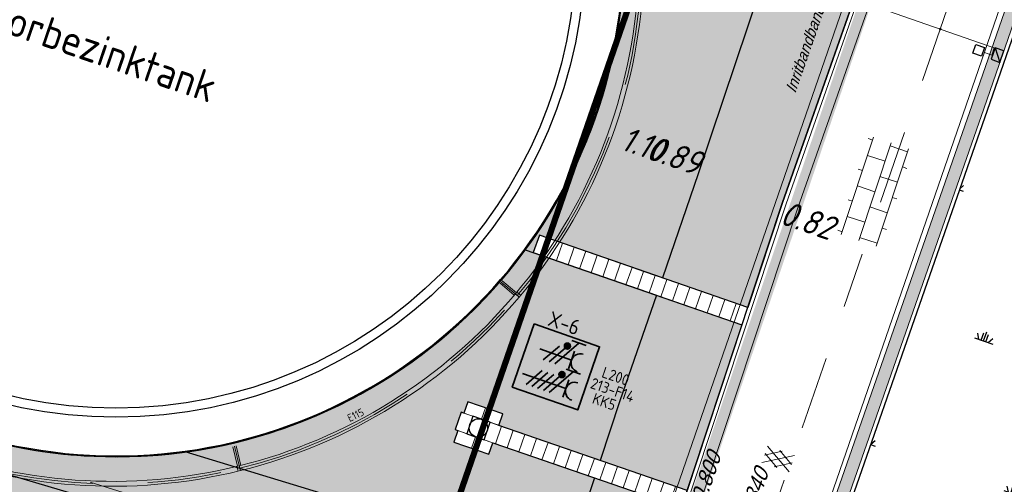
# Model space of a CAD drawing. Header units: metres. Extents: x 128615 to 129083, y 455669 to 456034.
# Tile 99 of 158: x 128841 to 128873, y 455789 to 455804. Entities that reach past the tile are written whole.
import ezdxf
from ezdxf.enums import TextEntityAlignment as Align
from ezdxf.lldxf.tags import DXFTag

# ---------------------------------------------------------------- set-up
doc = ezdxf.new("R2010")
doc.units = ezdxf.units.M
doc.linetypes.add('DASHED', pattern=[19.05, 12.7, -6.35])
doc.linetypes.add('RI-AWZI_TERREINRIOLERING', pattern=[19.8, 6, -1.8, 2.4, -1.8, 1.8, -1.8, 2.4, -1.8])
for name, color, linetype, lineweight in [('B-CO-BC-BETONVORM-G', 50, 'Continuous', 18), ('B-ME-RI-KOLK-G', 7, 'Continuous', 25), ('B-WE-OG-HOOGTELIJN-G', 7, 'Continuous', 18), ('B-XX-GR-HAAG-G', 90, 'GR-HAAG1', 13), ('B-XX-KL-ELEKTRA-T25_HDSR', 7, 'Continuous', 35), ('B-XX-RI-AWZI_TERREINRIOLERING-G', 10, 'RI-AWZI_TERREINRIOLERING', 18), ('B-XX-VH-BESTRATING-V', 1, 'Continuous', 18), ('B-XX-VH-GRASBETON-V', 1, 'Continuous', 18), ('B-XX-VH-VERHARDING-V', 1, 'Continuous', 18), ('X-XX-AL-T25', 7, 'Continuous', 25)]:
    doc.layers.add(name, color=color, linetype=linetype, lineweight=lineweight)
for name, color, linetype in [('B-ME-RI-PUT-G', 7, 'Continuous'), ('B-XX-GR-GRAS-G', 90, 'Continuous'), ('B-XX-GR-KRUIDEN-G', 98, 'Continuous'), ('B-XX-KL-ELEKTRA-G_HDSR', 190, 'HDSR_Elektra'), ('B-XX-OG-BEBOUWING-G', 1, 'Continuous'), ('B-XX-VH-BESTRATING-T25', 7, 'Continuous'), ('B-XX-VH-KANTVERHARDING-G', 60, 'Continuous')]:
    doc.layers.add(name, color=color, linetype=linetype)
doc.styles.add('BURO-018', font='Isocp.shx', dxfattribs={"height": 360})
doc.styles.add('BURO-025', font='Isocp.shx', dxfattribs={"height": 500})
doc.styles.add('ISO', font='Iso.shx', dxfattribs={"height": 50})
doc.styles.get("Standard").update_dxf_attribs({"font": 'arial.ttf'})
doc.styles.add('TAUW-ISOCP', font='tcb_isocp.shx')
doc.styles.add('WB025', font='ISO.SHX', dxfattribs={"height": 2.5})
doc.linetypes.add('GR-HAAG1', pattern='A,6,[176,NLCS.SHX,S=0.125,R=0,X=0,Y=0],-2', length=8)
tags = doc.linetypes.add('HDSR_Elektra', pattern='A,25,-2,["E",Standard,S=1.5,R=0,X=0,Y=-0.75],-4', length=31).pattern_tags.tags
tags[6] = DXFTag(74, 10)
pattern_1 = [(340.90658, (128738.9979, 455858.1423), (0.8077809, 0.392352), [0.3175, -0.9525]), (70.90658, (128739.096, 455857.94034), (-0.392352, 0.8077809), [0.3175, -0.9525])]
pattern_2 = [(340.90658, (128738.99792, 455858.14229), (0.12693691, 0.1240523), [0, -0.15875])]

# ---------------------------------------------------------------- blocks, each defined once
blk = doc.blocks.new('ASFALT')
at = {"layer": 'B-XX-VH-VERHARDING-V', "color": 251}
for p, q in [((0.042, 0.28), (-0.467, -0.025)), ((-0.467, 0.025), (0.042, -0.28)), ((0.467, -0.025), (-0.042, 0.28)), ((-0.042, -0.28), (0.467, 0.025))]:
    blk.add_line(p, q, dxfattribs=at)
for points in [[(0.467, -0.28), (-0.467, 0.28)], [(-0.467, -0.28), (0.467, 0.28)]]:
    blk.add_lwpolyline(points, dxfattribs=at)
blk = doc.blocks.new('*U187')
at = {"layer": 'B-ME-RI-KOLK-G'}
blk.add_hatch(color=256, dxfattribs=at).paths.add_polyline_path([(0.2, -0.15), (0.2, 0.15), (-0.2, -0.15)])
blk.add_lwpolyline([(0.2, -0.15), (0.2, 0.15), (-0.2, 0.15), (-0.2, -0.15)], close=True, dxfattribs=at)
blk.add_lwpolyline([(-0.2, -0.15), (0.2, 0.15)], dxfattribs=at)
blk = doc.blocks.new('S024')
for p, q in [((1.25, 1.5), (1.25, 1.2)), ((3.35, 1.5), (3.35, 1.2)), ((5.45, 1.5), (5.45, 1.2)), ((0, 1.2), (6.7, 1.2)), ((0.2, 1.2), (0.2, 0)), ((2.3, 1.2), (2.3, 0)), ((4.4, 1.2), (4.4, 0)), ((6.5, 1.2), (6.5, 0)), ((0, 0), (6.7, 0)), ((1.25, 0), (1.25, -1.198)), ((3.35, 0), (3.35, -1.198)), ((5.45, 0), (5.45, -1.198)), ((0, -1.198), (6.7, -1.198)), ((0.2, -1.198), (0.2, -1.498)), ((2.3, -1.198), (2.3, -1.498)), ((4.4, -1.198), (4.4, -1.498)), ((6.5, -1.198), (6.5, -1.498))]:
    blk.add_line(p, q)
blk = doc.blocks.new('E00416')
at = {"color": 0, "linetype": 'Continuous'}
for p, q in [((-3, 7.98), (-3, 5.48)), ((-3, 6.73), (1.5, 4.13)), ((-1.5, 6.5), (1.5, 6.5)), ((0, 1), (0, 6.5)), ((1.5, 3.13), (-1.5, 4.87)), ((1.5, 2.13), (-1.5, 3.87))]:
    blk.add_line(p, q, dxfattribs=at)
at = {"color": 0, "linetype": 'Continuous', "const_width": 0.5}
blk.add_lwpolyline([(-1.68, 5.12, 1), (-2.18, 5.12, 1)], format="xyb", close=True, dxfattribs=at)
at = {"color": 0, "linetype": 'Continuous'}
blk.add_circle((-1.93, 5.12), 0.5, dxfattribs=at)
blk.add_arc((0, 8), 1.5, 180, 0, dxfattribs=at)
at = {"color": 0, "linetype": 'Continuous', "style": 'BURO-018', "flags": 1}
blk.add_attdef('E_MATCODE', text='', height=1.8, rotation=262.5837, dxfattribs=at).set_placement((-436086809.67, 176092602.94), align=Align.MIDDLE)
at = {"color": 0, "linetype": 'Continuous', "style": 'BURO-018'}
for tag, p in [('E_GKAST', (0, 13)), ('E_GROEP', (0, 10)), ('E_SGROEP', (4.5, 10))]:
    blk.add_attdef(tag, text='', height=1.8, dxfattribs=at).set_placement(p, align=Align.MIDDLE)
at = {"color": 0, "linetype": 'Continuous', "style": 'BURO-018', "flags": 1}
blk.add_attdef('E_VERMCODE', text='', height=1.8, dxfattribs=at).set_placement((13, 10), align=Align.MIDDLE)
blk = doc.blocks.new('111304D')
at = {"color": 0, "linetype": 'Continuous'}
for p, q in [((-3, 9.98), (-3, 7.48)), ((-3, 8.73), (1.5, 6.13)), ((-1.5, 8.5), (1.5, 8.5)), ((0, 1), (0, 8.5)), ((1.5, 5.13), (-1.5, 6.87)), ((1.5, 4.13), (-1.5, 5.87)), ((1.5, 3.13), (-1.5, 4.87)), ((1.5, 2.13), (-1.5, 3.87))]:
    blk.add_line(p, q, dxfattribs=at)
at = {"color": 0, "linetype": 'Continuous', "const_width": 0.5}
blk.add_lwpolyline([(-1.68, 7.12, 1), (-2.18, 7.12, 1)], format="xyb", close=True, dxfattribs=at)
at = {"color": 0, "linetype": 'Continuous'}
blk.add_circle((-1.93, 7.12), 0.5, dxfattribs=at)
blk.add_arc((0, 10), 1.5, 180, 0, dxfattribs=at)
at = {"color": 0, "linetype": 'Continuous', "style": 'BURO-018', "flags": 1}
blk.add_attdef('E_MATCODE', text='', height=1.8, rotation=262.5837, dxfattribs=at).set_placement((-436086809.67, 176092602.94), align=Align.MIDDLE)
at = {"color": 0, "linetype": 'Continuous', "style": 'BURO-018'}
for tag, p in [('E_GKAST', (0, 15.5)), ('E_GROEP', (0, 12.5)), ('E_SGROEP', (4.5, 12.5))]:
    blk.add_attdef(tag, text='', height=1.8, dxfattribs=at).set_placement(p, align=Align.MIDDLE)
at = {"color": 0, "linetype": 'Continuous', "style": 'BURO-018', "flags": 1}
blk.add_attdef('E_VERMCODE', text='', height=1.8, dxfattribs=at).set_placement((13, 12.5), align=Align.MIDDLE)

msp = doc.modelspace()

# ---------------------------------------------------------------- hatches: boundary and pattern name
at = {"layer": 'B-XX-GR-GRAS-G'}
h = msp.add_hatch(dxfattribs=at)
h.set_pattern_fill('CROSS', color=256, scale=0.1, angle=-116.5633, style=0)
h.set_pattern_definition(pattern_1)
h.paths.add_polyline_path([(128845.868, 455784.649), (128847.569, 455784.06), (128847.765, 455784.627), (128846.064, 455785.216)])
h.paths.add_polyline_path([(128967.106, 455860.414), (128969.421, 455866.892), (128880.901, 455904.41), (128810.058, 455927.103), (128808.082, 455921.394), (128811.586, 455919.988), (128842.944, 455909.601), (128874.325, 455899.285), (128897.394, 455890.089), (128932.25, 455875.252), (128958.978, 455863.875)])
edge = h.paths.add_edge_path()
edge.add_line((128984.084, 455804.185), (128953.514, 455822.393))
edge.add_line((128953.514, 455822.393), (128931.082, 455759.637))
edge.add_line((128931.082, 455759.637), (128923.691, 455762.205))
edge.add_line((128923.691, 455762.205), (128914.027, 455765.55))
edge.add_line((128914.027, 455765.55), (128897.846, 455770.651))
edge.add_line((128897.846, 455770.651), (128884.725, 455774.257))
edge.add_line((128884.725, 455774.257), (128872.548, 455777.854))
edge.add_line((128872.548, 455777.854), (128866.08, 455781.048))
edge.add_line((128866.08, 455781.048), (128866.021, 455781.068))
edge.add_line((128866.021, 455781.068), (128863.564, 455773.725))
edge.add_line((128863.564, 455773.725), (128871.529, 455771.305))
edge.add_line((128871.529, 455771.305), (128871.672, 455771.411))
edge.add_arc((128873.385, 455770.369), 2.004, 78.2494, 148.6951, ccw=False)
edge.add_line((128873.793, 455772.331), (128875.082, 455772.017))
edge.add_line((128875.082, 455772.017), (128927.296, 455757.613))
edge.add_line((128927.296, 455757.613), (128956.896, 455749.171))
edge.add_line((128956.896, 455749.171), (128984.084, 455804.185))
h = msp.add_hatch(dxfattribs=at)
h.set_pattern_fill('DOTS', color=256, scale=0.1, angle=-116.5633, style=0)
h.set_pattern_definition(pattern_2)
edge = h.paths.add_edge_path()
edge.add_line((128828.98, 455818.875), (128832.001, 455827.692))
edge.add_line((128832.001, 455827.692), (128839.696, 455825.012))
edge.add_line((128839.696, 455825.012), (128847.23, 455822.389))
edge.add_arc((128844.459, 455806.034), 16.588, 80.3858, 190.0172)
edge.add_line((128828.124, 455803.149), (128824.034, 455804.688))
edge.add_line((128824.034, 455804.688), (128827.38, 455814.207))
edge.add_line((128827.38, 455814.207), (128828.786, 455818.308))
edge.add_line((128828.786, 455818.308), (128829.464, 455818.073))
edge.add_line((128829.464, 455818.073), (128829.377, 455817.824))
edge.add_line((128829.377, 455817.824), (128830.438, 455817.457))
edge.add_line((128830.438, 455817.457), (128830.807, 455818.522))
edge.add_line((128830.807, 455818.522), (128829.746, 455818.889))
edge.add_line((128829.746, 455818.889), (128829.66, 455818.64))
edge.add_line((128829.66, 455818.64), (128828.98, 455818.875))
h = msp.add_hatch(dxfattribs=at)
h.set_pattern_fill('CROSS', color=256, scale=0.1, angle=-116.5633, style=0)
h.set_pattern_definition(pattern_1)
h.paths.add_polyline_path([(128776.65, 455806.659), (128776.258, 455806.141), (128775.644, 455806.353), (128775.656, 455807.003), (128776.278, 455807.192)], flags=16)
h.paths.add_polyline_path([(128775.847, 455806.498), (128776.244, 455806.361), (128776.421, 455806.871), (128776.024, 455807.009)], flags=0)
h.paths.add_polyline_path([(128823.727, 455791.212), (128825.428, 455790.624), (128825.624, 455791.191), (128823.923, 455791.779)], flags=16)
h.paths.add_polyline_path([(128847.112, 455784.218), (128847.569, 455784.06), (128847.53, 455784.22), (128847.377, 455784.243)], flags=16)
edge = h.paths.add_edge_path()
edge.add_line((128756.575, 455815.264), (128754.696, 455809.705))
edge.add_line((128754.696, 455809.705), (128774.78, 455801.991))
edge.add_line((128774.78, 455801.991), (128793.69, 455795.445))
edge.add_line((128793.69, 455795.445), (128824.732, 455785.999))
edge.add_line((128824.732, 455785.999), (128849.59, 455778.837))
edge.add_arc((128849.036, 455776.915), 2, 38.4433, 73.9271, ccw=False)
edge.add_line((128850.602, 455778.158), (128851.652, 455777.455))
edge.add_line((128851.652, 455777.455), (128858.786, 455775.331))
edge.add_line((128858.786, 455775.331), (128861.402, 455782.88))
edge.add_line((128861.402, 455782.88), (128860.995, 455783.021))
edge.add_line((128860.995, 455783.021), (128860.737, 455782.865))
edge.add_arc((128855.765, 455783.317), 4.992, -192.7718, -5.1941, ccw=False)
edge.add_line((128850.896, 455784.42), (128849.431, 455784.879))
edge.add_line((128849.431, 455784.879), (128801.833, 455798.99))
edge.add_line((128801.833, 455798.99), (128772.241, 455809.535))
edge.add_line((128772.241, 455809.535), (128758.995, 455814.266))
edge.add_line((128758.995, 455814.266), (128756.575, 455815.264))
h = msp.add_hatch(dxfattribs=at)
h.set_pattern_fill('DOTS', color=256, scale=0.1, angle=-116.5633, style=0)
h.set_pattern_definition(pattern_2)
edge = h.paths.add_edge_path()
edge.add_line((128864.88, 455793.749), (128863.748, 455790.328))
edge.add_line((128863.748, 455790.328), (128863.09, 455788.343))
edge.add_line((128863.09, 455788.343), (128856.945, 455790.47))
edge.add_line((128856.945, 455790.47), (128857.076, 455790.848))
edge.add_line((128857.076, 455790.848), (128855.942, 455791.241))
edge.add_line((128855.942, 455791.241), (128855.811, 455790.863))
edge.add_line((128855.811, 455790.863), (128855.717, 455790.896))
edge.add_line((128855.717, 455790.896), (128855.521, 455790.329))
edge.add_line((128855.521, 455790.329), (128855.615, 455790.296))
edge.add_line((128855.615, 455790.296), (128855.484, 455789.918))
edge.add_line((128855.484, 455789.918), (128856.618, 455789.525))
edge.add_line((128856.618, 455789.525), (128856.749, 455789.903))
edge.add_line((128856.749, 455789.903), (128862.902, 455787.774))
edge.add_line((128862.902, 455787.774), (128861.294, 455782.917))
edge.add_line((128861.294, 455782.917), (128860.995, 455783.021))
edge.add_line((128860.995, 455783.021), (128860.167, 455782.985))
edge.add_line((128860.167, 455782.985), (128854.997, 455784.604))
edge.add_line((128854.997, 455784.604), (128849.834, 455786.22))
edge.add_line((128849.834, 455786.22), (128837.805, 455789.786))
edge.add_line((128837.805, 455789.786), (128831.924, 455791.529))
edge.add_line((128831.924, 455791.529), (128826.069, 455793.265))
edge.add_line((128826.069, 455793.265), (128814.16, 455796.796))
edge.add_line((128814.16, 455796.796), (128802.54, 455800.241))
edge.add_line((128802.54, 455800.241), (128798.713, 455801.588))
edge.add_line((128798.713, 455801.588), (128795.442, 455802.755))
edge.add_line((128795.442, 455802.755), (128796.105, 455804.688))
edge.add_line((128796.105, 455804.688), (128821.075, 455796.229))
edge.add_line((128821.075, 455796.229), (128823.566, 455803.347))
edge.add_line((128823.566, 455803.347), (128828.48, 455801.581))
edge.add_arc((128844.459, 455806.034), 16.588, 195.5704, 198.141)
edge.add_line((128828.696, 455800.869), (128825.562, 455799.371))
edge.add_line((128825.562, 455799.371), (128827.569, 455795.266))
edge.add_line((128827.569, 455795.266), (128830.704, 455796.763))
edge.add_arc((128844.459, 455806.034), 16.588, 213.9796, 367.1917)
edge.add_line((128860.916, 455808.11), (128860.915, 455808.125))
edge.add_line((128860.915, 455808.125), (128863.619, 455808.7))
edge.add_line((128863.619, 455808.7), (128863.232, 455810.518))
edge.add_line((128863.232, 455810.518), (128864.183, 455810.72))
edge.add_line((128864.183, 455810.72), (128870.051, 455808.689))
edge.add_line((128870.051, 455808.689), (128868.879, 455805.354))
edge.add_line((128868.879, 455805.354), (128866.201, 455797.74))
edge.add_line((128866.201, 455797.74), (128865.069, 455794.319))
edge.add_line((128865.069, 455794.319), (128858.269, 455796.673))
edge.add_line((128858.269, 455796.673), (128858.072, 455796.106))
edge.add_line((128858.072, 455796.106), (128864.88, 455793.749))
at = {"layer": 'B-XX-GR-HAAG-G'}
h = msp.add_hatch(dxfattribs=at)
h.set_pattern_fill('ANGLE', color=256, scale=0.04, angle=-19.0934, style=0)
h.set_pattern_definition([(78.37646, (128738.99792, 455858.1423), (-0.2736702, 0.0562936), [0.2032, -0.0762]), (168.37646, (128738.99792, 455858.1423), (-0.0562936, -0.2736702), [0.2032, -0.0762])])
h.paths.add_polyline_path([(128765.849, 455812.458), (128765.681, 455812.52), (128765.681, 455812.518)])
h.paths.add_polyline_path([(128766.133, 455813.206), (128765.861, 455812.454), (128802.004, 455799.565), (128849.601, 455785.454), (128859.245, 455782.436), (128860.159, 455782.988), (128849.834, 455786.22), (128802.252, 455800.326)])
at = {"layer": 'B-XX-GR-KRUIDEN-G'}
h = msp.add_hatch(dxfattribs=at)
h.set_pattern_fill('SWAMP', color=256, scale=0.2, angle=-116.5633, style=0)
h.set_pattern_definition([(340.9066, (128738.998, 455858.1423), (3.83935, 3.32652), [0.635, -4.445]), (70.9066, (128739.298, 455858.0384), (-0.96118, 4.98823), [0.3175, -8.48132]), (70.9066, (128739.373, 455858.0125), (-0.96118, 4.98823), [0.254, -8.54482]), (70.9066, (128739.223, 455858.0644), (-0.96118, 4.98823), [0.254, -8.54482]), (40.9066, (128739.448, 455857.9865), (-0.96117, 4.98823), [0.2032, -4.8768]), (100.9066, (128739.148, 455858.0904), (-4.80052, 1.66172), [0.2032, -4.8768])])
edge = h.paths.add_edge_path()
edge.add_line((128866.087, 455781.257), (128875.168, 455807.34))
edge.add_arc((128879.408, 455805.864), 4.49, 116.0098, 160.8033, ccw=False)
edge.add_arc((128879.421, 455805.837), 4.519, 64.9365, 116.0098, ccw=False)
edge.add_line((128881.335, 455809.931), (128896.76, 455804.578))
edge.add_line((128896.76, 455804.578), (128893.725, 455795.808))
edge.add_arc((128894.764, 455795.448), 1.1, 160.9066, 205.9066)
edge.add_arc((128894.764, 455795.448), 1.1, 205.9066, 250.9066)
edge.add_line((128894.404, 455794.409), (128908.522, 455789.522))
edge.add_arc((128908.882, 455790.561), 1.1, -109.0934, -19.0934)
edge.add_line((128909.922, 455790.201), (128912.953, 455798.958))
edge.add_line((128912.953, 455798.958), (128924.27, 455795.031))
edge.add_arc((128927.756, 455805.078), 10.634, -109.1372, -66.2141)
edge.add_arc((128928.313, 455803.814), 9.253, -66.2141, -16.4828)
edge.add_line((128937.186, 455801.188), (128940.064, 455809.472))
edge.add_line((128940.064, 455809.472), (128942.59, 455808.6))
edge.add_line((128942.59, 455808.6), (128935.147, 455787.097))
edge.add_line((128935.147, 455787.097), (128930.438, 455781.697))
edge.add_line((128930.438, 455781.697), (128923.691, 455762.205))
edge.add_line((128923.691, 455762.205), (128914.027, 455765.55))
edge.add_line((128914.027, 455765.55), (128897.846, 455770.651))
edge.add_line((128897.846, 455770.651), (128884.725, 455774.257))
edge.add_line((128884.725, 455774.257), (128872.548, 455777.854))
edge.add_line((128872.548, 455777.854), (128866.163, 455781.227))
edge.add_line((128866.163, 455781.227), (128866.086, 455781.254))
at = {"layer": 'B-XX-VH-BESTRATING-V'}
h = msp.add_hatch(dxfattribs=at)
h.set_pattern_fill('BRICK', color=256, scale=0.033071, angle=-116.5097)
h.set_pattern_definition([(340.90658, (128782.92634, 455849.47863), (0.06869295, 0.19844713), []), (70.90658, (128782.92634, 455849.47863), (-0.3968943, 0.1373859), [0.21, -0.21]), (70.90658, (128783.1248, 455849.40994), (-0.3968943, 0.1373859), [-0.21, 0.21])])
edge = h.paths.add_edge_path()
edge.add_arc((128879.394, 455805.876), 4.602, 69.6564, 160.8967, ccw=False)
edge.add_line((128880.993, 455810.191), (128924.314, 455795.153))
edge.add_arc((128927.788, 455804.275), 9.761, 249.1494, 341.8217)
edge.add_line((128937.062, 455801.23), (128942.012, 455815.475))
edge.add_arc((128932.745, 455818.888), 9.875, 339.7762, 431.1776)
edge.add_line((128935.931, 455828.235), (128892.141, 455843.457))
edge.add_arc((128893.966, 455848.21), 5.091, 160.654, 248.9987, ccw=False)
edge.add_line((128889.162, 455849.897), (128901.69, 455885.593))
edge.add_line((128901.69, 455885.593), (128887.181, 455890.6))
edge.add_line((128887.181, 455890.6), (128887.047, 455890.223))
edge.add_line((128887.047, 455890.223), (128901.179, 455885.346))
edge.add_line((128901.179, 455885.346), (128888.785, 455850.03))
edge.add_arc((128893.966, 455848.21), 5.491, 160.654, 249.0668)
edge.add_line((128892.004, 455843.081), (128935.801, 455827.857))
edge.add_arc((128932.745, 455818.888), 9.475, -20.246, 71.1848, ccw=False)
edge.add_line((128941.635, 455815.61), (128936.683, 455801.358))
edge.add_arc((128927.788, 455804.275), 9.361, 249.1132, 341.8424, ccw=False)
edge.add_line((128924.451, 455795.529), (128881.028, 455810.603))
edge.add_arc((128879.392, 455805.878), 5, 70.9066, 160.9066)
edge.add_line((128874.667, 455807.513), (128865.629, 455781.554))
edge.add_line((128865.629, 455781.554), (128866.009, 455781.428))
edge.add_line((128866.009, 455781.428), (128875.045, 455807.382))
h = msp.add_hatch(dxfattribs=at)
h.set_pattern_fill('BRICK', color=256, scale=0.033071, angle=-116.5097)
h.set_pattern_definition([(340.90658, (128783.84542, 455851.74255), (0.06869295, 0.19844713), []), (70.9066, (128783.84542, 455851.74255), (-0.3968943, 0.1373859), [0.21, -0.21]), (70.9066, (128784.04387, 455851.67386), (-0.3968943, 0.1373859), [-0.21, 0.21])])
edge = h.paths.add_edge_path()
edge.add_line((128861.404, 455782.879), (128861.795, 455782.744))
edge.add_line((128861.795, 455782.744), (128870.891, 455809.496))
edge.add_arc((128866.166, 455811.131), 5, 340.9066, 430.9066)
edge.add_line((128867.802, 455815.856), (128851.09, 455821.641))
edge.add_line((128851.09, 455821.641), (128850.969, 455821.291))
edge.add_line((128850.969, 455821.291), (128867.671, 455815.478))
edge.add_arc((128866.166, 455811.131), 4.6, -19.0934, 70.9066, ccw=False)
edge.add_line((128870.513, 455809.626), (128861.404, 455782.879))

# ---------------------------------------------------------------- linework, layer by layer
at = {"layer": 'B-CO-BC-BETONVORM-G'}
msp.add_lwpolyline([(128843.612, 455788.619), (128926.336, 455762.703), (128943.988, 455813.713)], dxfattribs=at)
at = {"layer": 'B-ME-RI-KOLK-G', "lineweight": -3}
msp.add_lwpolyline([(128872.689, 455802.513), (128872.405, 455802.611), (128872.503, 455802.895), (128872.787, 455802.797)], close=True, dxfattribs=at)
at = {"layer": 'B-ME-RI-PUT-G'}
msp.add_lwpolyline([(128855.899, 455790.198), (128856.466, 455790.001), (128856.662, 455790.568), (128856.095, 455790.765)], close=True, dxfattribs=at)
msp.add_circle((128856.28, 455790.383), 0.3, dxfattribs=at)
at = {"layer": 'B-XX-GR-GRAS-G'}
msp.add_lwpolyline([(128828.98, 455818.875), (128832.001, 455827.692), (128839.696, 455825.012), (128847.23, 455822.389, 0.518524), (128828.124, 455803.149), (128824.034, 455804.688), (128827.38, 455814.207), (128828.786, 455818.308), (128828.786, 455818.308), (128829.464, 455818.073), (128829.377, 455817.824), (128830.438, 455817.457), (128830.807, 455818.522), (128829.746, 455818.889), (128829.66, 455818.64)], format="xyb", close=True, dxfattribs=at)
for points in [[(128830.704, 455796.763, 0.789839), (128860.916, 455808.11)], [(128862.286, 455795.282), (128858.269, 455796.673), (128858.072, 455796.106), (128862.088, 455794.716), (128860.9, 455791.271), (128860.255, 455789.325), (128856.945, 455790.47), (128857.076, 455790.848), (128855.942, 455791.241), (128855.811, 455790.863), (128855.717, 455790.896), (128855.521, 455790.329), (128855.615, 455790.296), (128855.484, 455789.918), (128856.618, 455789.525), (128856.749, 455789.903), (128860.066, 455788.755), (128859.1, 455785.835), (128846.716, 455789.6, 0.401951), (128860.973, 455807.598), (128865.878, 455805.9), (128863.454, 455798.677), (128862.284, 455795.283)]]:
    msp.add_lwpolyline(points, format="xyb", dxfattribs=at)
for points in [[(128868.879, 455805.354), (128866.201, 455797.74), (128865.069, 455794.319), (128858.269, 455796.673), (128858.072, 455796.106), (128864.88, 455793.749), (128863.748, 455790.328), (128863.09, 455788.343), (128856.945, 455790.47), (128857.076, 455790.848), (128855.942, 455791.241), (128855.811, 455790.863), (128855.717, 455790.896), (128855.521, 455790.329), (128855.615, 455790.296), (128855.484, 455789.918), (128856.618, 455789.525), (128856.749, 455789.903), (128862.902, 455787.774)], [(128857.805, 455796.199), (128864.877, 455793.751), (128861.294, 455782.917), (128860.995, 455783.021)], [(128849.834, 455786.22), (128837.805, 455789.786)]]:
    msp.add_lwpolyline(points, dxfattribs=at)
at = {"layer": 'B-XX-GR-HAAG-G'}
msp.add_lwpolyline([(128766.133, 455813.206), (128802.252, 455800.326), (128849.834, 455786.22), (128860.159, 455782.988), (128859.245, 455782.436), (128849.601, 455785.454), (128802.004, 455799.565), (128765.849, 455812.458)], dxfattribs=at)
at = {"layer": 'B-XX-KL-ELEKTRA-G_HDSR', "linetype": 'DASHED', "const_width": 0.2}
msp.add_lwpolyline([(128867.156, 455780.994), (128867.776, 455782.784), (128855.291, 455787.106), (128866.167, 455818.525)], dxfattribs=at)
at = {"layer": 'B-XX-KL-ELEKTRA-T25_HDSR'}
msp.add_lwpolyline([(128858.098, 455793.777), (128860.237, 455793.036), (128859.524, 455790.975), (128857.385, 455791.716)], close=True, dxfattribs=at)
at = {"layer": 'B-XX-OG-BEBOUWING-G'}
msp.add_lwpolyline([(128830.704, 455796.763, 14.446878), (128828.696, 455800.869), (128825.562, 455799.371), (128827.569, 455795.266)], format="xyb", close=True, dxfattribs=at)
msp.add_lwpolyline([(128847.579, 455822.294, 18.865371), (128850.928, 455821.274)], format="xyb", dxfattribs=at)
for radius in [15.3, 15]:
    msp.add_circle((128844.459, 455806.034), radius, dxfattribs=at)
at = {"layer": 'B-XX-RI-AWZI_TERREINRIOLERING-G', "linetype": 'Continuous'}
for p, q in [((128857.539, 455794.817), (128857.661, 455794.714)), ((128857.487, 455794.756), (128857.61, 455794.653)), ((128848.402, 455789.127), (128848.441, 455788.971)), ((128848.48, 455789.146), (128848.518, 455788.991))]:
    msp.add_line(p, q, dxfattribs=at)
for points in [[(128830.193, 455795.817, 0.143628), (128837.835, 455789.754, 0.158384), (128848.518, 455788.991, 0.158384), (128857.61, 455794.653, 0.158384), (128861.637, 455804.577, 0.092331), (128860.922, 455810.883), (128869.097, 455814.855, 0.198912), (128869.179, 455814.947), (128869.374, 455815.512)], [(128830.324, 455795.909, 0.143628), (128837.895, 455789.902, 0.158384), (128848.48, 455789.146, 0.158384), (128857.487, 455794.756, 0.158384), (128861.477, 455804.589, 0.094341), (128860.729, 455810.967), (128869.027, 455814.999, 0.198912), (128869.028, 455815), (128869.223, 455815.564)]]:
    msp.add_lwpolyline(points, format="xyb", dxfattribs=at)
at = {"layer": 'B-XX-RI-AWZI_TERREINRIOLERING-G'}
msp.add_lwpolyline([(128830.259, 455795.863, 0.143628), (128837.865, 455789.828, 0.158384), (128848.499, 455789.068, 0.158384), (128857.549, 455794.704, 0.158384), (128861.557, 455804.583, 0.093332), (128860.826, 455810.925), (128869.062, 455814.927, 0.198912), (128869.103, 455814.974), (128869.299, 455815.538)], format="xyb", dxfattribs=at)
for points in [[(128872.728, 455807.394), (128863.962, 455782.06)], [(128872.728, 455807.394), (128863.962, 455782.06)], [(128872.881, 455802.87), (128868.912, 455804.244)], [(128857.022, 455795.147), (128857.549, 455794.704)], [(128857.058, 455795.189), (128857.523, 455794.798)], [(128856.987, 455795.105), (128857.452, 455794.714)], [(128848.426, 455789.133), (128848.268, 455789.773)], [(128848.499, 455789.068), (128848.321, 455789.786)], [(128848.533, 455789.159), (128848.375, 455789.8)]]:
    msp.add_lwpolyline(points, dxfattribs=at)
at = {"layer": 'B-XX-RI-AWZI_TERREINRIOLERING-G', "flags": 128}
msp.add_lwpolyline([(128872.792, 455802.636), (128873.028, 455802.555), (128873.11, 455802.791), (128872.881, 455802.87)], dxfattribs=at)
at = {"layer": 'B-XX-RI-AWZI_TERREINRIOLERING-G'}
msp.add_circle((128871.347, 455803.401), 0.025, dxfattribs=at)
at = {"layer": 'B-XX-VH-BESTRATING-V'}
for p, q in [((128860.418, 455781.697), (128869.834, 455808.9)), ((128864.992, 455780.114), (128874.375, 455807.222))]:
    msp.add_line(p, q, dxfattribs=at)
for points in [[(128865.629, 455781.554), (128866.009, 455781.428), (128872.766, 455800.799), (128875.045, 455807.382, -0.414214), (128880.897, 455810.225), (128881.378, 455810.053), (128924.314, 455795.153, 0.427941), (128937.062, 455801.23), (128942.012, 455815.475, 0.421396), (128935.931, 455828.235), (128892.141, 455843.457, -0.405777), (128889.162, 455849.897), (128901.69, 455885.593), (128887.181, 455890.6)], [(128865.586, 455781.43), (128865.586, 455781.43), (128872.389, 455800.93), (128874.667, 455807.513, -0.414214), (128881.028, 455810.603), (128881.509, 455810.431), (128924.451, 455795.529, 0.428235), (128936.683, 455801.358), (128941.635, 455815.61, 0.421547), (128935.801, 455827.857), (128892.004, 455843.081, -0.406123), (128888.785, 455850.03), (128901.179, 455885.346), (128887.047, 455890.223)], [(128861.795, 455782.744), (128866.703, 455797.568), (128870.53, 455808.454), (128870.891, 455809.496, 0.414214), (128867.802, 455815.856), (128851.09, 455821.641)], [(128861.417, 455782.875), (128866.324, 455797.698), (128870.152, 455808.585), (128870.513, 455809.626, 0.414214), (128867.671, 455815.478), (128851.305, 455821.143)]]:
    msp.add_lwpolyline(points, format="xyb", dxfattribs=at)
at = {"layer": 'B-XX-VH-GRASBETON-V'}
for points in [[(128858.072, 455796.106), (128858.45, 455795.975), (128858.647, 455796.542), (128858.269, 455796.673)], [(128858.45, 455795.975), (128858.828, 455795.844), (128859.025, 455796.411), (128858.647, 455796.542)], [(128858.828, 455795.844), (128859.206, 455795.713), (128859.403, 455796.28), (128859.025, 455796.411)], [(128859.206, 455795.713), (128859.584, 455795.582), (128859.781, 455796.149), (128859.403, 455796.28)], [(128859.584, 455795.582), (128859.962, 455795.451), (128860.159, 455796.018), (128859.781, 455796.149)], [(128859.962, 455795.451), (128860.34, 455795.321), (128860.537, 455795.888), (128860.159, 455796.018)], [(128860.34, 455795.321), (128860.718, 455795.19), (128860.915, 455795.757), (128860.537, 455795.888)], [(128860.718, 455795.19), (128861.096, 455795.059), (128861.293, 455795.626), (128860.915, 455795.757)], [(128861.096, 455795.059), (128861.474, 455794.928), (128861.671, 455795.495), (128861.293, 455795.626)], [(128861.474, 455794.928), (128861.852, 455794.797), (128862.049, 455795.364), (128861.671, 455795.495)], [(128861.852, 455794.797), (128862.23, 455794.666), (128862.427, 455795.233), (128862.049, 455795.364)], [(128862.23, 455794.666), (128862.608, 455794.536), (128862.805, 455795.103), (128862.427, 455795.233)], [(128862.608, 455794.536), (128862.986, 455794.405), (128863.183, 455794.972), (128862.805, 455795.103)], [(128862.986, 455794.405), (128863.364, 455794.274), (128863.561, 455794.841), (128863.183, 455794.972)], [(128863.364, 455794.274), (128863.742, 455794.143), (128863.939, 455794.71), (128863.561, 455794.841)], [(128863.742, 455794.143), (128864.12, 455794.012), (128864.317, 455794.579), (128863.939, 455794.71)], [(128864.12, 455794.012), (128864.498, 455793.881), (128864.695, 455794.448), (128864.317, 455794.579)], [(128864.498, 455793.881), (128864.876, 455793.751), (128865.073, 455794.318), (128864.695, 455794.448)], [(128856.378, 455790.667), (128856.509, 455791.045), (128855.942, 455791.241), (128855.811, 455790.863)], [(128856.945, 455790.47), (128857.076, 455790.848), (128856.509, 455791.045), (128856.378, 455790.667)], [(128855.521, 455790.329), (128855.899, 455790.198), (128856.095, 455790.765), (128855.717, 455790.896)], [(128856.051, 455789.722), (128856.182, 455790.1), (128855.615, 455790.296), (128855.484, 455789.918)], [(128856.466, 455790.001), (128856.844, 455789.871), (128857.04, 455790.438), (128856.662, 455790.568)], [(128856.844, 455789.871), (128857.222, 455789.74), (128857.418, 455790.307), (128857.04, 455790.438)], [(128857.222, 455789.74), (128857.599, 455789.609), (128857.796, 455790.176), (128857.418, 455790.307)], [(128856.618, 455789.525), (128856.749, 455789.903), (128856.182, 455790.1), (128856.051, 455789.722)], [(128857.599, 455789.609), (128857.977, 455789.478), (128858.174, 455790.045), (128857.796, 455790.176)], [(128857.977, 455789.478), (128858.355, 455789.347), (128858.552, 455789.914), (128858.174, 455790.045)], [(128858.355, 455789.347), (128858.733, 455789.216), (128858.93, 455789.783), (128858.552, 455789.914)], [(128858.733, 455789.216), (128859.111, 455789.086), (128859.308, 455789.653), (128858.93, 455789.783)], [(128859.111, 455789.086), (128859.489, 455788.955), (128859.686, 455789.522), (128859.308, 455789.653)], [(128859.489, 455788.955), (128859.867, 455788.824), (128860.064, 455789.391), (128859.686, 455789.522)], [(128859.867, 455788.824), (128860.245, 455788.693), (128860.442, 455789.26), (128860.064, 455789.391)], [(128860.245, 455788.693), (128860.623, 455788.562), (128860.82, 455789.129), (128860.442, 455789.26)], [(128860.623, 455788.562), (128861.001, 455788.431), (128861.198, 455788.998), (128860.82, 455789.129)], [(128861.001, 455788.431), (128861.379, 455788.3), (128861.576, 455788.867), (128861.198, 455788.998)], [(128861.379, 455788.3), (128861.757, 455788.17), (128861.954, 455788.737), (128861.576, 455788.867)], [(128861.757, 455788.17), (128862.135, 455788.039), (128862.332, 455788.606), (128861.954, 455788.737)], [(128862.135, 455788.039), (128862.513, 455787.908), (128862.71, 455788.475), (128862.332, 455788.606)]]:
    msp.add_lwpolyline(points, close=True, dxfattribs=at)
at = {"layer": 'B-XX-VH-KANTVERHARDING-G'}
for points in [[(128865.586, 455781.43), (128866.087, 455781.257), (128872.889, 455800.756), (128875.168, 455807.34, -0.414214), (128880.854, 455810.102), (128881.335, 455809.931), (128924.27, 455795.031, 0.427849), (128937.186, 455801.188), (128942.134, 455815.431, 0.421348), (128935.974, 455828.358), (128892.186, 455843.579, -0.405656), (128889.285, 455849.854), (128901.856, 455885.674), (128887.224, 455890.723)], [(128861.294, 455782.917), (128866.201, 455797.74), (128870.03, 455808.627), (128870.39, 455809.669, 0.414214), (128867.628, 455815.355), (128852.249, 455820.679)]]:
    msp.add_lwpolyline(points, format="xyb", dxfattribs=at)

# ---------------------------------------------------------------- block references
at = {"layer": 'B-ME-RI-KOLK-G', "rotation": 250.6275731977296}
msp.add_blockref('*U187', (128873.217, 455802.554), dxfattribs=at)
at = {"layer": 'B-XX-KL-ELEKTRA-T25_HDSR', "xscale": 0.1999999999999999, "yscale": 0.1999999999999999, "zscale": 0.1999999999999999, "rotation": 250.9066036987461}
msp.add_blockref('E00416', (128858.092, 455793.027), dxfattribs=at)
at = {"layer": 'B-XX-KL-ELEKTRA-T25_HDSR'}
ref = msp.add_blockref('111304D', (128857.532, 455792.229), dxfattribs=dict(at, xscale=0.1999999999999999, yscale=0.1999999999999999, zscale=0.1999999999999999, rotation=250.9066036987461))
ref.add_attrib('E_GROEP', 'KK5', dxfattribs={"layer": '0', "color": 1, "linetype": 'Continuous', "height": 0.36, "rotation": 340.9066, "style": 'BURO-018'}).set_placement((128860.388, 455791.241), align=Align.MIDDLE)
ref.add_attrib('E_GKAST', 'L200', dxfattribs={"layer": '0', "color": 1, "linetype": 'Continuous', "height": 0.36, "rotation": 340.9066, "style": 'BURO-018'}).set_placement((128860.759, 455792.073), align=Align.MIDDLE)
ref.add_attrib('E_SGROEP', '213-F14', dxfattribs={"layer": '0', "color": 1, "linetype": 'Continuous', "height": 0.36, "rotation": 340.9066, "style": 'BURO-018'}).set_placement((128860.659, 455791.624), align=Align.MIDDLE)
at = {"layer": 'B-XX-VH-BESTRATING-V', "xscale": 0.4999999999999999, "yscale": 0.4999999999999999, "zscale": 0.4999999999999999, "rotation": 251.6059365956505}
msp.add_blockref('S024', (128869.743, 455799.684), dxfattribs=at)
at = {"layer": 'B-XX-VH-VERHARDING-V', "rotation": 340.9065815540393}
msp.add_blockref('ASFALT', (128866.064, 455789.372), dxfattribs=at)

# ---------------------------------------------------------------- texts
at = {"layer": 'B-WE-OG-HOOGTELIJN-G'}
for s, height, rotation, style, oblique, p in [('1.10', 0.8, 341.1994, 'ISO', 13.5, (128860.877, 455799.482, 1.105)), ('0.89', 0.8, 341.1994, 'ISO', 13.5, (128861.714, 455799.187, 0.894)), ('0.82', 0.8, 341.1994, 'ISO', 13.5, (128866.075, 455797.059, 0.82)), ('+0.800', 0.5, 70.9066, 'TAUW-ISOCP', 20.0002, (128863.538, 455787.525)), ('+0.840', 0.5, 70.9066, 'TAUW-ISOCP', 20.0002, (128865.087, 455786.989))]:
    msp.add_text(s, height=height, rotation=rotation, dxfattribs=dict(at, style=style, oblique=oblique)).set_placement(p)
at = {"layer": 'B-XX-KL-ELEKTRA-T25_HDSR', "style": 'BURO-025'}
msp.add_text('X-6', height=0.5, rotation=340.9066, dxfattribs=at).set_placement((128858.506, 455793.738))
at = {"layer": 'B-XX-RI-AWZI_TERREINRIOLERING-G', "style": 'WB025'}
msp.add_text('E115', height=0.25, rotation=25.912, dxfattribs=at).set_placement((128852.085, 455790.575))
at = {"layer": 'B-XX-VH-BESTRATING-T25', "style": 'TAUW-ISOCP', "oblique": 20.0002}
msp.add_text('Inritbandband 130-150-250', height=0.36, rotation=70.9066, dxfattribs=at).set_placement((128866.621, 455801.287))
at = {"layer": 'X-XX-AL-T25', "style": 'ISO'}
msp.add_text('Voorbezinktank', height=0.99754, rotation=341.1873, dxfattribs=at).set_placement((128839.455, 455803.735))

doc.saveas('drawing.dxf')
